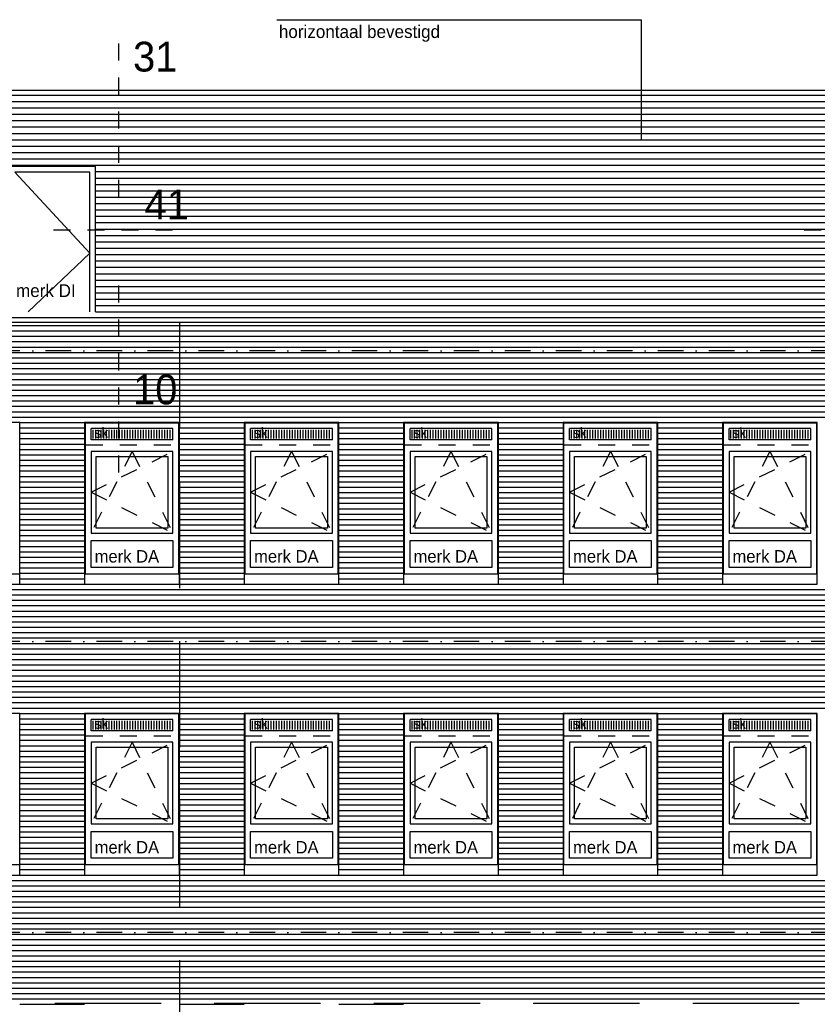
# Model space of a CAD drawing. Extents: x 0 to 140000, y 0 to 84100.
# Tile 46 of 48: x 110881 to 120259, y 63450 to 75025. Entities that reach past the tile are written whole.
import ezdxf

# ---------------------------------------------------------------- set-up
doc = ezdxf.new("R2010")
doc.units = 0
doc.header["$LTSCALE"] = 100
doc.header["$MEASUREMENT"] = 0
for name, pattern in [('B0201', [50, 31.25, -6.25, 6.25, -6.25]), ('B0703', [18.75, 12.5, -6.25]), ('DASHDOTX2', [2, 1, -0.5, 0, -0.5]), ('TEGELS', [4, 2, -2])]:
    doc.linetypes.add(name, pattern=pattern)
for name, color, linetype in [('AA32----_BINNENKOZ', 7, 'CONTINUOUS'), ('AL$1A---_ALGEMEEN', 1, 'CONTINUOUS'), ('AL$7A---_STRAMIEN', 1, 'B0201'), ('AL21----_BUITENWAND', 2, 'CONTINUOUS'), ('AL31----_BUITENKOZ', 7, 'CONTINUOUS'), ('AL31----_BUITENKOZIJ', 7, 'CONTINUOUS'), ('AL32----_BINNENKOZ', 7, 'CONTINUOUS'), ('AT$1A---_ALGEMEEN', 7, 'CONTINUOUS'), ('AT$1A---_TEKST', 2, 'CONTINUOUS'), ('DETAILS', 4, 'TEGELS'), ('DLLATATIE', 3, 'B0703'), ('GOLFPLAAT', 42, 'CONTINUOUS'), ('ZONWERING', 4, 'TEGELS')]:
    doc.layers.add(name, color=color, linetype=linetype)
doc.styles.add('00_100', font='B-GBP.shx', dxfattribs={"height": 120})
doc.styles.add('01_100', font='B-GBP.shx', dxfattribs={"height": 180})
doc.styles.add('02_100', font='B-GBP.shx', dxfattribs={"height": 250})
doc.styles.add('03_100', font='B-GBP.shx', dxfattribs={"height": 350})

msp = doc.modelspace()

# ---------------------------------------------------------------- hatches: boundary and pattern name
at = {"layer": 'AA32----_BINNENKOZ'}
h = msp.add_hatch(dxfattribs=at)
h.set_pattern_fill('LINE', color=1, scale=250, angle=90, style=0)
h.set_pattern_definition([(90, (100024.663, 53057.5), (-31.25, 2e-15), [])])
h.paths.add_polyline_path([(112680.1, 70204.5), (111723.1, 70204.5), (111723.1, 70101.5), (112680.1, 70101.5)])
h = msp.add_hatch(dxfattribs=at)
h.set_pattern_fill('LINE', color=1, scale=250, angle=90, style=0)
h.set_pattern_definition([(90, (101899.663, 53057.5), (-31.25, 2e-15), [])])
h.paths.add_polyline_path([(114555.1, 70204.5), (113598.1, 70204.5), (113598.1, 70101.5), (114555.1, 70101.5)])
h = msp.add_hatch(dxfattribs=at)
h.set_pattern_fill('LINE', color=1, scale=250, angle=90, style=0)
h.set_pattern_definition([(90, (103774.663, 53057.5), (-31.25, 2e-15), [])])
h.paths.add_polyline_path([(116430.1, 70204.5), (115473.1, 70204.5), (115473.1, 70101.5), (116430.1, 70101.5)])
h = msp.add_hatch(dxfattribs=at)
h.set_pattern_fill('LINE', color=1, scale=250, angle=90, style=0)
h.set_pattern_definition([(90, (105649.663, 53057.5), (-31.25, 2e-15), [])])
h.paths.add_polyline_path([(118305.1, 70204.5), (117348.1, 70204.5), (117348.1, 70101.5), (118305.1, 70101.5)])
h = msp.add_hatch(dxfattribs=at)
h.set_pattern_fill('LINE', color=1, scale=250, angle=90, style=0)
h.set_pattern_definition([(90, (107524.663, 53057.5), (-31.25, 2e-15), [])])
h.paths.add_polyline_path([(120180.1, 70204.5), (119223.1, 70204.5), (119223.1, 70101.5), (120180.1, 70101.5)])
h = msp.add_hatch(dxfattribs=at)
h.set_pattern_fill('LINE', color=1, scale=250, angle=90, style=0)
h.set_pattern_definition([(90, (100024.663, 49637.5), (-31.25, 2e-15), [])])
h.paths.add_polyline_path([(112680.1, 66784.5), (111723.1, 66784.5), (111723.1, 66681.5), (112680.1, 66681.5)])
h = msp.add_hatch(dxfattribs=at)
h.set_pattern_fill('LINE', color=1, scale=250, angle=90, style=0)
h.set_pattern_definition([(90, (101899.663, 49637.5), (-31.25, 2e-15), [])])
h.paths.add_polyline_path([(114555.1, 66784.5), (113598.1, 66784.5), (113598.1, 66681.5), (114555.1, 66681.5)])
h = msp.add_hatch(dxfattribs=at)
h.set_pattern_fill('LINE', color=1, scale=250, angle=90, style=0)
h.set_pattern_definition([(90, (103774.663, 49637.5), (-31.25, 2e-15), [])])
h.paths.add_polyline_path([(116430.1, 66784.5), (115473.1, 66784.5), (115473.1, 66681.5), (116430.1, 66681.5)])
h = msp.add_hatch(dxfattribs=at)
h.set_pattern_fill('LINE', color=1, scale=250, angle=90, style=0)
h.set_pattern_definition([(90, (105649.663, 49637.5), (-31.25, 2e-15), [])])
h.paths.add_polyline_path([(118305.1, 66784.5), (117348.1, 66784.5), (117348.1, 66681.5), (118305.1, 66681.5)])
h = msp.add_hatch(dxfattribs=at)
h.set_pattern_fill('LINE', color=1, scale=250, angle=90, style=0)
h.set_pattern_definition([(90, (107524.663, 49637.5), (-31.25, 2e-15), [])])
h.paths.add_polyline_path([(120180.1, 66784.5), (119223.1, 66784.5), (119223.1, 66681.5), (120180.1, 66681.5)])

# ---------------------------------------------------------------- linework, layer by layer
at = {"layer": 'AL$1A---_ALGEMEEN'}
msp.add_line((118191.5, 73607.7), (118191.5, 75025.3), dxfattribs=at)
at = {"layer": 'AL$7A---_STRAMIEN', "color": 1, "linetype": 'DASHDOTX2', "ltscale": 3}
for p, q in [((130687.3, 71133.6), (101132.8, 71133.6)), ((130687.3, 67713.6), (101132.8, 67713.6)), ((130687.3, 64293.6), (101132.8, 64293.6))]:
    msp.add_line(p, q, dxfattribs=at)
at = {"layer": 'AL21----_BUITENWAND'}
for p, q in [((120879.1, 74193.6), (105729.1, 74193.6)), ((105729.1, 74139.2), (120879.1, 74139.2)), ((103764.1, 71522.9), (127684.1, 71522.9)), ((103764.1, 71468.9), (127684.1, 71468.9))]:
    msp.add_line(p, q, dxfattribs=at)
at = {"layer": 'AL21----_BUITENWAND', "color": 1}
for p, q in [((103794.1, 71430.3), (127654.1, 71430.3)), ((103794.1, 71366.9), (127654.1, 71366.9)), ((103794.1, 71303.6), (127654.1, 71303.6)), ((103794.1, 71240.3), (127654.1, 71240.3)), ((103794.1, 71176.9), (127654.1, 71176.9)), ((103794.1, 71113.6), (127654.1, 71113.6)), ((103794.1, 71050.3), (127654.1, 71050.3)), ((103794.1, 70986.9), (127654.1, 70986.9)), ((103794.1, 70923.6), (127654.1, 70923.6)), ((103794.1, 70860.3), (127654.1, 70860.3)), ((103794.1, 70796.9), (127654.1, 70796.9)), ((103794.1, 70733.6), (127654.1, 70733.6)), ((103794.1, 70670.3), (127654.1, 70670.3)), ((103794.1, 70606.9), (127654.1, 70606.9)), ((103794.1, 70543.6), (127654.1, 70543.6)), ((103794.1, 70480.3), (127654.1, 70480.3)), ((103794.1, 70416.9), (127654.1, 70416.9)), ((103794.1, 70353.6), (127654.1, 70353.6)), ((110884.1, 70290.3), (111644.1, 70290.3)), ((112759.1, 70290.3), (113519.1, 70290.3)), ((114634.1, 70290.3), (115394.1, 70290.3)), ((116509.1, 70290.3), (117269.1, 70290.3)), ((118384.1, 70290.3), (119144.1, 70290.3)), ((110884.1, 70226.9), (111644.1, 70226.9)), ((110884.1, 70163.6), (111644.1, 70163.6)), ((112759.1, 70226.9), (113519.1, 70226.9)), ((112759.1, 70163.6), (113519.1, 70163.6)), ((114634.1, 70226.9), (115394.1, 70226.9)), ((114634.1, 70163.6), (115394.1, 70163.6)), ((116509.1, 70226.9), (117269.1, 70226.9)), ((116509.1, 70163.6), (117269.1, 70163.6)), ((118384.1, 70226.9), (119144.1, 70226.9)), ((118384.1, 70163.6), (119144.1, 70163.6)), ((110884.1, 70100.3), (111644.1, 70100.3)), ((110884.1, 70036.9), (111644.1, 70036.9)), ((112759.1, 70100.3), (113519.1, 70100.3)), ((112759.1, 70036.9), (113519.1, 70036.9)), ((114634.1, 70100.3), (115394.1, 70100.3)), ((114634.1, 70036.9), (115394.1, 70036.9)), ((116509.1, 70100.3), (117269.1, 70100.3)), ((116509.1, 70036.9), (117269.1, 70036.9)), ((118384.1, 70100.3), (119144.1, 70100.3)), ((118384.1, 70036.9), (119144.1, 70036.9)), ((110884.1, 69973.6), (111644.1, 69973.6)), ((112759.1, 69973.6), (113519.1, 69973.6)), ((114634.1, 69973.6), (115394.1, 69973.6)), ((116509.1, 69973.6), (117269.1, 69973.6)), ((118384.1, 69973.6), (119144.1, 69973.6)), ((110884.1, 69910.3), (111644.1, 69910.3)), ((110884.1, 69846.9), (111644.1, 69846.9)), ((112759.1, 69910.3), (113519.1, 69910.3)), ((112759.1, 69846.9), (113519.1, 69846.9)), ((114634.1, 69910.3), (115394.1, 69910.3)), ((114634.1, 69846.9), (115394.1, 69846.9)), ((116509.1, 69910.3), (117269.1, 69910.3)), ((116509.1, 69846.9), (117269.1, 69846.9)), ((118384.1, 69910.3), (119144.1, 69910.3)), ((118384.1, 69846.9), (119144.1, 69846.9)), ((110884.1, 69783.6), (111644.1, 69783.6)), ((110884.1, 69720.3), (111644.1, 69720.3)), ((112759.1, 69783.6), (113519.1, 69783.6)), ((112759.1, 69720.3), (113519.1, 69720.3)), ((114634.1, 69783.6), (115394.1, 69783.6)), ((114634.1, 69720.3), (115394.1, 69720.3)), ((116509.1, 69783.6), (117269.1, 69783.6)), ((116509.1, 69720.3), (117269.1, 69720.3)), ((118384.1, 69783.6), (119144.1, 69783.6)), ((118384.1, 69720.3), (119144.1, 69720.3)), ((110884.1, 69656.9), (111644.1, 69656.9)), ((110884.1, 69593.6), (111644.1, 69593.6)), ((112759.1, 69656.9), (113519.1, 69656.9)), ((112759.1, 69593.6), (113519.1, 69593.6)), ((114634.1, 69656.9), (115394.1, 69656.9)), ((114634.1, 69593.6), (115394.1, 69593.6)), ((116509.1, 69656.9), (117269.1, 69656.9)), ((116509.1, 69593.6), (117269.1, 69593.6)), ((118384.1, 69656.9), (119144.1, 69656.9)), ((118384.1, 69593.6), (119144.1, 69593.6)), ((110884.1, 69530.3), (111644.1, 69530.3)), ((110884.1, 69466.9), (111644.1, 69466.9)), ((112759.1, 69530.3), (113519.1, 69530.3)), ((112759.1, 69466.9), (113519.1, 69466.9)), ((114634.1, 69530.3), (115394.1, 69530.3)), ((114634.1, 69466.9), (115394.1, 69466.9)), ((116509.1, 69530.3), (117269.1, 69530.3)), ((116509.1, 69466.9), (117269.1, 69466.9)), ((118384.1, 69530.3), (119144.1, 69530.3)), ((118384.1, 69466.9), (119144.1, 69466.9)), ((110884.1, 69403.6), (111644.1, 69403.6)), ((110884.1, 69340.3), (111644.1, 69340.3)), ((112759.1, 69403.6), (113519.1, 69403.6)), ((112759.1, 69340.3), (113519.1, 69340.3)), ((114634.1, 69403.6), (115394.1, 69403.6)), ((114634.1, 69340.3), (115394.1, 69340.3)), ((116509.1, 69403.6), (117269.1, 69403.6)), ((116509.1, 69340.3), (117269.1, 69340.3)), ((118384.1, 69403.6), (119144.1, 69403.6)), ((118384.1, 69340.3), (119144.1, 69340.3)), ((110884.1, 69276.9), (111644.1, 69276.9)), ((112759.1, 69276.9), (113519.1, 69276.9)), ((114634.1, 69276.9), (115394.1, 69276.9)), ((116509.1, 69276.9), (117269.1, 69276.9)), ((118384.1, 69276.9), (119144.1, 69276.9)), ((110884.1, 69213.6), (111644.1, 69213.6)), ((110884.1, 69150.3), (111644.1, 69150.3)), ((112759.1, 69213.6), (113519.1, 69213.6)), ((112759.1, 69150.3), (113519.1, 69150.3)), ((114634.1, 69213.6), (115394.1, 69213.6)), ((114634.1, 69150.3), (115394.1, 69150.3)), ((116509.1, 69213.6), (117269.1, 69213.6)), ((116509.1, 69150.3), (117269.1, 69150.3)), ((118384.1, 69213.6), (119144.1, 69213.6)), ((118384.1, 69150.3), (119144.1, 69150.3)), ((110884.1, 69086.9), (111644.1, 69086.9)), ((110884.1, 69023.6), (111644.1, 69023.6)), ((112759.1, 69086.9), (113519.1, 69086.9)), ((112759.1, 69023.6), (113519.1, 69023.6)), ((114634.1, 69086.9), (115394.1, 69086.9)), ((114634.1, 69023.6), (115394.1, 69023.6)), ((116509.1, 69086.9), (117269.1, 69086.9)), ((116509.1, 69023.6), (117269.1, 69023.6)), ((118384.1, 69086.9), (119144.1, 69086.9)), ((118384.1, 69023.6), (119144.1, 69023.6)), ((110884.1, 68960.3), (111644.1, 68960.3)), ((110884.1, 68896.9), (111644.1, 68896.9)), ((112759.1, 68960.3), (113519.1, 68960.3)), ((112759.1, 68896.9), (113519.1, 68896.9)), ((114634.1, 68960.3), (115394.1, 68960.3)), ((114634.1, 68896.9), (115394.1, 68896.9)), ((116509.1, 68960.3), (117269.1, 68960.3)), ((116509.1, 68896.9), (117269.1, 68896.9)), ((118384.1, 68960.3), (119144.1, 68960.3)), ((118384.1, 68896.9), (119144.1, 68896.9)), ((110884.1, 68833.6), (111644.1, 68833.6)), ((110884.1, 68770.3), (111644.1, 68770.3)), ((112759.1, 68833.6), (113519.1, 68833.6)), ((112759.1, 68770.3), (113519.1, 68770.3)), ((114634.1, 68833.6), (115394.1, 68833.6)), ((114634.1, 68770.3), (115394.1, 68770.3)), ((116509.1, 68833.6), (117269.1, 68833.6)), ((116509.1, 68770.3), (117269.1, 68770.3)), ((118384.1, 68833.6), (119144.1, 68833.6)), ((118384.1, 68770.3), (119144.1, 68770.3)), ((110884.1, 68706.9), (111644.1, 68706.9)), ((110884.1, 68643.6), (111644.1, 68643.6)), ((112759.1, 68706.9), (113519.1, 68706.9)), ((112759.1, 68643.6), (113519.1, 68643.6)), ((114634.1, 68706.9), (115394.1, 68706.9)), ((114634.1, 68643.6), (115394.1, 68643.6)), ((116509.1, 68706.9), (117269.1, 68706.9)), ((116509.1, 68643.6), (117269.1, 68643.6)), ((118384.1, 68706.9), (119144.1, 68706.9)), ((118384.1, 68643.6), (119144.1, 68643.6)), ((110884.1, 68580.3), (111644.1, 68580.3)), ((112759.1, 68580.3), (113519.1, 68580.3)), ((114634.1, 68580.3), (115394.1, 68580.3)), ((116509.1, 68580.3), (117269.1, 68580.3)), ((118384.1, 68580.3), (119144.1, 68580.3)), ((110884.1, 68516.9), (111644.1, 68516.9)), ((110884.1, 68453.6), (111644.1, 68453.6)), ((112759.1, 68516.9), (113519.1, 68516.9)), ((112759.1, 68453.6), (113519.1, 68453.6)), ((114634.1, 68516.9), (115394.1, 68516.9)), ((114634.1, 68453.6), (115394.1, 68453.6)), ((116509.1, 68516.9), (117269.1, 68516.9)), ((116509.1, 68453.6), (117269.1, 68453.6)), ((118384.1, 68516.9), (119144.1, 68516.9)), ((118384.1, 68453.6), (119144.1, 68453.6)), ((103794.1, 68326.9), (127654.1, 68326.9)), ((110884.1, 68390.3), (111644.1, 68390.3)), ((112759.1, 68390.3), (113519.1, 68390.3)), ((114634.1, 68390.3), (115394.1, 68390.3)), ((116509.1, 68390.3), (117269.1, 68390.3)), ((118384.1, 68390.3), (119144.1, 68390.3)), ((103794.1, 68263.6), (127654.1, 68263.6)), ((103794.1, 68200.3), (127654.1, 68200.3)), ((103794.1, 68136.9), (127654.1, 68136.9)), ((103794.1, 68073.6), (127654.1, 68073.6)), ((103794.1, 68010.3), (127654.1, 68010.3)), ((103794.1, 67946.9), (127654.1, 67946.9)), ((103794.1, 67883.6), (127654.1, 67883.6)), ((103794.1, 67820.3), (127654.1, 67820.3)), ((103794.1, 67756.9), (127654.1, 67756.9)), ((103794.1, 67693.6), (127654.1, 67693.6)), ((103794.1, 67630.3), (127654.1, 67630.3)), ((103794.1, 67566.9), (127654.1, 67566.9)), ((103794.1, 67503.6), (127654.1, 67503.6)), ((103794.1, 67440.3), (127654.1, 67440.3)), ((103794.1, 67376.9), (127654.1, 67376.9)), ((103794.1, 67313.6), (127654.1, 67313.6)), ((103794.1, 67250.3), (127654.1, 67250.3)), ((103794.1, 67186.9), (127654.1, 67186.9)), ((103794.1, 67123.6), (127654.1, 67123.6)), ((103794.1, 67060.3), (127654.1, 67060.3)), ((103794.1, 66996.9), (127654.1, 66996.9)), ((103794.1, 66933.6), (127654.1, 66933.6)), ((110884.1, 66870.3), (111644.1, 66870.3)), ((110884.1, 66806.9), (111644.1, 66806.9)), ((112759.1, 66870.3), (113519.1, 66870.3)), ((112759.1, 66806.9), (113519.1, 66806.9)), ((114634.1, 66870.3), (115394.1, 66870.3)), ((114634.1, 66806.9), (115394.1, 66806.9)), ((116509.1, 66870.3), (117269.1, 66870.3)), ((116509.1, 66806.9), (117269.1, 66806.9)), ((118384.1, 66870.3), (119144.1, 66870.3)), ((118384.1, 66806.9), (119144.1, 66806.9)), ((110884.1, 66743.6), (111644.1, 66743.6)), ((110884.1, 66680.3), (111644.1, 66680.3)), ((112759.1, 66743.6), (113519.1, 66743.6)), ((112759.1, 66680.3), (113519.1, 66680.3)), ((114634.1, 66743.6), (115394.1, 66743.6)), ((114634.1, 66680.3), (115394.1, 66680.3)), ((116509.1, 66743.6), (117269.1, 66743.6)), ((116509.1, 66680.3), (117269.1, 66680.3)), ((118384.1, 66743.6), (119144.1, 66743.6)), ((118384.1, 66680.3), (119144.1, 66680.3)), ((110884.1, 66616.9), (111644.1, 66616.9)), ((112759.1, 66616.9), (113519.1, 66616.9)), ((114634.1, 66616.9), (115394.1, 66616.9)), ((116509.1, 66616.9), (117269.1, 66616.9)), ((118384.1, 66616.9), (119144.1, 66616.9)), ((110884.1, 66553.6), (111644.1, 66553.6)), ((110884.1, 66490.3), (111644.1, 66490.3)), ((112759.1, 66553.6), (113519.1, 66553.6)), ((112759.1, 66490.3), (113519.1, 66490.3)), ((114634.1, 66553.6), (115394.1, 66553.6)), ((114634.1, 66490.3), (115394.1, 66490.3)), ((116509.1, 66553.6), (117269.1, 66553.6)), ((116509.1, 66490.3), (117269.1, 66490.3)), ((118384.1, 66553.6), (119144.1, 66553.6)), ((118384.1, 66490.3), (119144.1, 66490.3)), ((110884.1, 66426.9), (111644.1, 66426.9)), ((110884.1, 66363.6), (111644.1, 66363.6)), ((112759.1, 66426.9), (113519.1, 66426.9)), ((112759.1, 66363.6), (113519.1, 66363.6)), ((114634.1, 66426.9), (115394.1, 66426.9)), ((114634.1, 66363.6), (115394.1, 66363.6)), ((116509.1, 66426.9), (117269.1, 66426.9)), ((116509.1, 66363.6), (117269.1, 66363.6)), ((118384.1, 66426.9), (119144.1, 66426.9)), ((118384.1, 66363.6), (119144.1, 66363.6)), ((110884.1, 66300.3), (111644.1, 66300.3)), ((110884.1, 66236.9), (111644.1, 66236.9)), ((112759.1, 66300.3), (113519.1, 66300.3)), ((112759.1, 66236.9), (113519.1, 66236.9)), ((114634.1, 66300.3), (115394.1, 66300.3)), ((114634.1, 66236.9), (115394.1, 66236.9)), ((116509.1, 66300.3), (117269.1, 66300.3)), ((116509.1, 66236.9), (117269.1, 66236.9)), ((118384.1, 66300.3), (119144.1, 66300.3)), ((118384.1, 66236.9), (119144.1, 66236.9)), ((110884.1, 66173.6), (111644.1, 66173.6)), ((110884.1, 66110.3), (111644.1, 66110.3)), ((112759.1, 66173.6), (113519.1, 66173.6)), ((112759.1, 66110.3), (113519.1, 66110.3)), ((114634.1, 66173.6), (115394.1, 66173.6)), ((114634.1, 66110.3), (115394.1, 66110.3)), ((116509.1, 66173.6), (117269.1, 66173.6)), ((116509.1, 66110.3), (117269.1, 66110.3)), ((118384.1, 66173.6), (119144.1, 66173.6)), ((118384.1, 66110.3), (119144.1, 66110.3)), ((110884.1, 66046.9), (111644.1, 66046.9)), ((110884.1, 65983.6), (111644.1, 65983.6)), ((112759.1, 66046.9), (113519.1, 66046.9)), ((112759.1, 65983.6), (113519.1, 65983.6)), ((114634.1, 66046.9), (115394.1, 66046.9)), ((114634.1, 65983.6), (115394.1, 65983.6)), ((116509.1, 66046.9), (117269.1, 66046.9)), ((116509.1, 65983.6), (117269.1, 65983.6)), ((118384.1, 66046.9), (119144.1, 66046.9)), ((118384.1, 65983.6), (119144.1, 65983.6)), ((110884.1, 65920.3), (111644.1, 65920.3)), ((112759.1, 65920.3), (113519.1, 65920.3)), ((114634.1, 65920.3), (115394.1, 65920.3)), ((116509.1, 65920.3), (117269.1, 65920.3)), ((118384.1, 65920.3), (119144.1, 65920.3)), ((110884.1, 65856.9), (111644.1, 65856.9)), ((110884.1, 65793.6), (111644.1, 65793.6)), ((112759.1, 65856.9), (113519.1, 65856.9)), ((112759.1, 65793.6), (113519.1, 65793.6)), ((114634.1, 65856.9), (115394.1, 65856.9)), ((114634.1, 65793.6), (115394.1, 65793.6)), ((116509.1, 65856.9), (117269.1, 65856.9)), ((116509.1, 65793.6), (117269.1, 65793.6)), ((118384.1, 65856.9), (119144.1, 65856.9)), ((118384.1, 65793.6), (119144.1, 65793.6)), ((110884.1, 65730.3), (111644.1, 65730.3)), ((110884.1, 65666.9), (111644.1, 65666.9)), ((112759.1, 65730.3), (113519.1, 65730.3)), ((112759.1, 65666.9), (113519.1, 65666.9)), ((114634.1, 65730.3), (115394.1, 65730.3)), ((114634.1, 65666.9), (115394.1, 65666.9)), ((116509.1, 65730.3), (117269.1, 65730.3)), ((116509.1, 65666.9), (117269.1, 65666.9)), ((118384.1, 65730.3), (119144.1, 65730.3)), ((118384.1, 65666.9), (119144.1, 65666.9)), ((110884.1, 65603.6), (111644.1, 65603.6)), ((110884.1, 65540.3), (111644.1, 65540.3)), ((112759.1, 65603.6), (113519.1, 65603.6)), ((112759.1, 65540.3), (113519.1, 65540.3)), ((114634.1, 65603.6), (115394.1, 65603.6)), ((114634.1, 65540.3), (115394.1, 65540.3)), ((116509.1, 65603.6), (117269.1, 65603.6)), ((116509.1, 65540.3), (117269.1, 65540.3)), ((118384.1, 65603.6), (119144.1, 65603.6)), ((118384.1, 65540.3), (119144.1, 65540.3)), ((110884.1, 65476.9), (111644.1, 65476.9)), ((110884.1, 65413.6), (111644.1, 65413.6)), ((112759.1, 65476.9), (113519.1, 65476.9)), ((112759.1, 65413.6), (113519.1, 65413.6)), ((114634.1, 65476.9), (115394.1, 65476.9)), ((114634.1, 65413.6), (115394.1, 65413.6)), ((116509.1, 65476.9), (117269.1, 65476.9)), ((116509.1, 65413.6), (117269.1, 65413.6)), ((118384.1, 65476.9), (119144.1, 65476.9)), ((118384.1, 65413.6), (119144.1, 65413.6)), ((110884.1, 65350.3), (111644.1, 65350.3)), ((110884.1, 65286.9), (111644.1, 65286.9)), ((112759.1, 65350.3), (113519.1, 65350.3)), ((112759.1, 65286.9), (113519.1, 65286.9)), ((114634.1, 65350.3), (115394.1, 65350.3)), ((114634.1, 65286.9), (115394.1, 65286.9)), ((116509.1, 65350.3), (117269.1, 65350.3)), ((116509.1, 65286.9), (117269.1, 65286.9)), ((118384.1, 65350.3), (119144.1, 65350.3)), ((118384.1, 65286.9), (119144.1, 65286.9)), ((110884.1, 65223.6), (111644.1, 65223.6)), ((112759.1, 65223.6), (113519.1, 65223.6)), ((114634.1, 65223.6), (115394.1, 65223.6)), ((116509.1, 65223.6), (117269.1, 65223.6)), ((118384.1, 65223.6), (119144.1, 65223.6)), ((110884.1, 65160.3), (111644.1, 65160.3)), ((110884.1, 65096.9), (111644.1, 65096.9)), ((112759.1, 65160.3), (113519.1, 65160.3)), ((112759.1, 65096.9), (113519.1, 65096.9)), ((114634.1, 65160.3), (115394.1, 65160.3)), ((114634.1, 65096.9), (115394.1, 65096.9)), ((116509.1, 65160.3), (117269.1, 65160.3)), ((116509.1, 65096.9), (117269.1, 65096.9)), ((118384.1, 65160.3), (119144.1, 65160.3)), ((118384.1, 65096.9), (119144.1, 65096.9)), ((110884.1, 65033.6), (111644.1, 65033.6)), ((110884.1, 64970.3), (111644.1, 64970.3)), ((112759.1, 65033.6), (113519.1, 65033.6)), ((112759.1, 64970.3), (113519.1, 64970.3)), ((114634.1, 65033.6), (115394.1, 65033.6)), ((114634.1, 64970.3), (115394.1, 64970.3)), ((116509.1, 65033.6), (117269.1, 65033.6)), ((116509.1, 64970.3), (117269.1, 64970.3)), ((118384.1, 65033.6), (119144.1, 65033.6)), ((118384.1, 64970.3), (119144.1, 64970.3)), ((103794.1, 64906.9), (127654.1, 64906.9)), ((103794.1, 64843.6), (127654.1, 64843.6)), ((103794.1, 64780.3), (127654.1, 64780.3)), ((103794.1, 64716.9), (127654.1, 64716.9)), ((103794.1, 64653.6), (127654.1, 64653.6)), ((103794.1, 64590.3), (127654.1, 64590.3)), ((103794.1, 64526.9), (127654.1, 64526.9)), ((103794.1, 64463.6), (127654.1, 64463.6)), ((103794.1, 64400.3), (127654.1, 64400.3)), ((103794.1, 64336.9), (127654.1, 64336.9)), ((103794.1, 64273.6), (127654.1, 64273.6)), ((103794.1, 64210.3), (127654.1, 64210.3)), ((103794.1, 64146.9), (127654.1, 64146.9)), ((103794.1, 64083.6), (127654.1, 64083.6)), ((103794.1, 64020.3), (127654.1, 64020.3)), ((103794.1, 63956.9), (127654.1, 63956.9)), ((103794.1, 63893.6), (127654.1, 63893.6)), ((103794.1, 63830.3), (127654.1, 63830.3)), ((103794.1, 63766.9), (127654.1, 63766.9)), ((103794.1, 63703.6), (127654.1, 63703.6)), ((103794.1, 63640.3), (127654.1, 63640.3)), ((103794.1, 63576.9), (127654.1, 63576.9)), ((103794.1, 63513.6), (127654.1, 63513.6)), ((110884.1, 63450.3), (111644.1, 63450.3)), ((112759.1, 63450.3), (113519.1, 63450.3)), ((114634.1, 63450.3), (115394.1, 63450.3))]:
    msp.add_line(p, q, dxfattribs=at)
at = {"layer": 'AL31----_BUITENKOZ', "color": 1, "linetype": 'TEGELS'}
for p, q in [((111721.1, 69470.4), (112682.1, 69950.8)), ((112201.6, 69950.8), (111721.1, 68990.1)), ((112201.6, 69950.8), (112682.1, 68990.1)), ((113596.1, 69470.4), (114557.1, 69950.8)), ((114076.6, 69950.8), (113596.1, 68990.1)), ((114076.6, 69950.8), (114557.1, 68990.1)), ((115471.1, 69470.4), (116432.1, 69950.8)), ((115951.6, 69950.8), (115471.1, 68990.1)), ((115951.6, 69950.8), (116432.1, 68990.1)), ((117346.1, 69470.4), (118307.1, 69950.8)), ((117826.6, 69950.8), (117346.1, 68990.1)), ((117826.6, 69950.8), (118307.1, 68990.1)), ((119221.1, 69470.4), (120182.1, 69950.8)), ((119701.6, 69950.8), (119221.1, 68990.1)), ((119701.6, 69950.8), (120182.1, 68990.1)), ((111721.1, 69470.4), (112682.1, 68990.1)), ((113596.1, 69470.4), (114557.1, 68990.1)), ((115471.1, 69470.4), (116432.1, 68990.1)), ((117346.1, 69470.4), (118307.1, 68990.1)), ((119221.1, 69470.4), (120182.1, 68990.1)), ((112201.6, 66530.8), (111721.1, 65570.1)), ((111721.1, 66050.4), (112682.1, 66530.8)), ((112201.6, 66530.8), (112682.1, 65570.1)), ((114076.6, 66530.8), (113596.1, 65570.1)), ((113596.1, 66050.4), (114557.1, 66530.8)), ((114076.6, 66530.8), (114557.1, 65570.1)), ((115951.6, 66530.8), (115471.1, 65570.1)), ((115471.1, 66050.4), (116432.1, 66530.8)), ((115951.6, 66530.8), (116432.1, 65570.1)), ((117826.6, 66530.8), (117346.1, 65570.1)), ((117346.1, 66050.4), (118307.1, 66530.8)), ((117826.6, 66530.8), (118307.1, 65570.1)), ((119701.6, 66530.8), (119221.1, 65570.1)), ((119221.1, 66050.4), (120182.1, 66530.8)), ((119701.6, 66530.8), (120182.1, 65570.1)), ((111721.1, 66050.4), (112682.1, 65570.1)), ((113596.1, 66050.4), (114557.1, 65570.1)), ((115471.1, 66050.4), (116432.1, 65570.1)), ((117346.1, 66050.4), (118307.1, 65570.1)), ((119221.1, 66050.4), (120182.1, 65570.1))]:
    msp.add_line(p, q, dxfattribs=at)
at = {"layer": 'AL31----_BUITENKOZ', "color": 1}
for points in [[(109769.1, 68512.4), (110884.1, 68512.4), (110884.1, 70290.3), (109769.1, 70290.3)], [(111644.1, 68512.4), (112759.1, 68512.4), (112759.1, 70290.3), (111644.1, 70290.3)], [(113519.1, 68512.4), (114634.1, 68512.4), (114634.1, 70290.3), (113519.1, 70290.3)], [(115394.1, 68512.4), (116509.1, 68512.4), (116509.1, 70290.3), (115394.1, 70290.3)], [(117269.1, 68512.4), (118384.1, 68512.4), (118384.1, 70290.3), (117269.1, 70290.3)], [(119144.1, 68512.4), (120259.1, 68512.4), (120259.1, 70290.3), (119144.1, 70290.3)], [(111780.1, 69049.1), (111780.1, 69891.7), (112623.1, 69891.7), (112623.1, 69049.1)], [(113655.1, 69049.1), (113655.1, 69891.7), (114498.1, 69891.7), (114498.1, 69049.1)], [(115530.1, 69049.1), (115530.1, 69891.7), (116373.1, 69891.7), (116373.1, 69049.1)], [(117405.1, 69049.1), (117405.1, 69891.7), (118248.1, 69891.7), (118248.1, 69049.1)], [(119280.1, 69049.1), (119280.1, 69891.7), (120123.1, 69891.7), (120123.1, 69049.1)], [(109769.1, 65092.4), (110884.1, 65092.4), (110884.1, 66870.3), (109769.1, 66870.3)], [(111644.1, 65092.4), (112759.1, 65092.4), (112759.1, 66870.3), (111644.1, 66870.3)], [(113519.1, 65092.4), (114634.1, 65092.4), (114634.1, 66870.3), (113519.1, 66870.3)], [(115394.1, 65092.4), (116509.1, 65092.4), (116509.1, 66870.3), (115394.1, 66870.3)], [(117269.1, 65092.4), (118384.1, 65092.4), (118384.1, 66870.3), (117269.1, 66870.3)], [(119144.1, 65092.4), (120259.1, 65092.4), (120259.1, 66870.3), (119144.1, 66870.3)], [(111780.1, 65629.1), (111780.1, 66471.7), (112623.1, 66471.7), (112623.1, 65629.1)], [(113655.1, 65629.1), (113655.1, 66471.7), (114498.1, 66471.7), (114498.1, 65629.1)], [(115530.1, 65629.1), (115530.1, 66471.7), (116373.1, 66471.7), (116373.1, 65629.1)], [(117405.1, 65629.1), (117405.1, 66471.7), (118248.1, 66471.7), (118248.1, 65629.1)], [(119280.1, 65629.1), (119280.1, 66471.7), (120123.1, 66471.7), (120123.1, 65629.1)]]:
    msp.add_lwpolyline(points, close=True, dxfattribs=at)
at = {"layer": 'AL31----_BUITENKOZ'}
for points in [[(111651.1, 68512.4), (112752.1, 68512.4), (112752.1, 70283.3), (111651.1, 70283.3)], [(113526.1, 68512.4), (114627.1, 68512.4), (114627.1, 70283.3), (113526.1, 70283.3)], [(115401.1, 68512.4), (116502.1, 68512.4), (116502.1, 70283.3), (115401.1, 70283.3)], [(117276.1, 68512.4), (118377.1, 68512.4), (118377.1, 70283.3), (117276.1, 70283.3)], [(119151.1, 68512.4), (120252.1, 68512.4), (120252.1, 70283.3), (119151.1, 70283.3)], [(111721.1, 68990.1), (112682.1, 68990.1), (112682.1, 69950.8), (111721.1, 69950.8)], [(113596.1, 68990.1), (114557.1, 68990.1), (114557.1, 69950.8), (113596.1, 69950.8)], [(115471.1, 68990.1), (116432.1, 68990.1), (116432.1, 69950.8), (115471.1, 69950.8)], [(117346.1, 68990.1), (118307.1, 68990.1), (118307.1, 69950.8), (117346.1, 69950.8)], [(119221.1, 68990.1), (120182.1, 68990.1), (120182.1, 69950.8), (119221.1, 69950.8)], [(111721.1, 68902.1), (112682.1, 68902.1), (112682.1, 68586.9), (111721.1, 68586.9)], [(113596.1, 68902.1), (114557.1, 68902.1), (114557.1, 68586.9), (113596.1, 68586.9)], [(115471.1, 68902.1), (116432.1, 68902.1), (116432.1, 68586.9), (115471.1, 68586.9)], [(117346.1, 68902.1), (118307.1, 68902.1), (118307.1, 68586.9), (117346.1, 68586.9)], [(119221.1, 68902.1), (120182.1, 68902.1), (120182.1, 68586.9), (119221.1, 68586.9)], [(111651.1, 65092.4), (112752.1, 65092.4), (112752.1, 66863.3), (111651.1, 66863.3)], [(113526.1, 65092.4), (114627.1, 65092.4), (114627.1, 66863.3), (113526.1, 66863.3)], [(115401.1, 65092.4), (116502.1, 65092.4), (116502.1, 66863.3), (115401.1, 66863.3)], [(117276.1, 65092.4), (118377.1, 65092.4), (118377.1, 66863.3), (117276.1, 66863.3)], [(119151.1, 65092.4), (120252.1, 65092.4), (120252.1, 66863.3), (119151.1, 66863.3)], [(111721.1, 65570.1), (112682.1, 65570.1), (112682.1, 66530.8), (111721.1, 66530.8)], [(113596.1, 65570.1), (114557.1, 65570.1), (114557.1, 66530.8), (113596.1, 66530.8)], [(115471.1, 65570.1), (116432.1, 65570.1), (116432.1, 66530.8), (115471.1, 66530.8)], [(117346.1, 65570.1), (118307.1, 65570.1), (118307.1, 66530.8), (117346.1, 66530.8)], [(119221.1, 65570.1), (120182.1, 65570.1), (120182.1, 66530.8), (119221.1, 66530.8)], [(111721.1, 65482.1), (112682.1, 65482.1), (112682.1, 65166.9), (111721.1, 65166.9)], [(113596.1, 65482.1), (114557.1, 65482.1), (114557.1, 65166.9), (113596.1, 65166.9)], [(115471.1, 65482.1), (116432.1, 65482.1), (116432.1, 65166.9), (115471.1, 65166.9)], [(117346.1, 65482.1), (118307.1, 65482.1), (118307.1, 65166.9), (117346.1, 65166.9)], [(119221.1, 65482.1), (120182.1, 65482.1), (120182.1, 65166.9), (119221.1, 65166.9)]]:
    msp.add_lwpolyline(points, close=True, dxfattribs=at)
for points in [[(109769.1, 68516.9), (109769.1, 68390.3), (110884.1, 68390.3), (110884.1, 68516.9)], [(111644.1, 68516.9), (111644.1, 68390.3), (112759.1, 68390.3), (112759.1, 68516.9)], [(113519.1, 68516.9), (113519.1, 68390.3), (114634.1, 68390.3), (114634.1, 68516.9)], [(115394.1, 68516.9), (115394.1, 68390.3), (116509.1, 68390.3), (116509.1, 68516.9)], [(117269.1, 68516.9), (117269.1, 68390.3), (118384.1, 68390.3), (118384.1, 68516.9)], [(119144.1, 68516.9), (119144.1, 68390.3), (120259.1, 68390.3), (120259.1, 68516.9)], [(109769.1, 65096.9), (109769.1, 64970.3), (110884.1, 64970.3), (110884.1, 65096.9)], [(111644.1, 65096.9), (111644.1, 64970.3), (112759.1, 64970.3), (112759.1, 65096.9)], [(113519.1, 65096.9), (113519.1, 64970.3), (114634.1, 64970.3), (114634.1, 65096.9)], [(115394.1, 65096.9), (115394.1, 64970.3), (116509.1, 64970.3), (116509.1, 65096.9)], [(117269.1, 65096.9), (117269.1, 64970.3), (118384.1, 64970.3), (118384.1, 65096.9)], [(119144.1, 65096.9), (119144.1, 64970.3), (120259.1, 64970.3), (120259.1, 65096.9)]]:
    msp.add_lwpolyline(points, dxfattribs=at)
at = {"layer": 'AL31----_BUITENKOZIJ', "color": 7}
for p, q in [((111704.2, 73233.6), (110824.1, 73233.6)), ((111704.2, 71589.2), (111704.2, 73233.6))]:
    msp.add_line(p, q, dxfattribs=at)
msp.add_lwpolyline([(111771.2, 71589.2), (111771.2, 73300.6), (110757.1, 73300.6), (110757.1, 71589.2)], dxfattribs=at)
at = {"layer": 'AL31----_BUITENKOZIJ', "color": 1}
msp.add_lwpolyline([(110824.1, 73233.6), (111704.2, 72280.6), (110978.6, 71589.2)], dxfattribs=at)
at = {"layer": 'AL32----_BINNENKOZ'}
for p, q in [((112682.1, 70217.8), (111721.1, 70217.8)), ((111721.1, 70084.8), (111721.1, 70217.8)), ((112682.1, 70084.8), (112682.1, 70217.8)), ((114557.1, 70217.8), (113596.1, 70217.8)), ((113596.1, 70084.8), (113596.1, 70217.8)), ((114557.1, 70084.8), (114557.1, 70217.8)), ((116432.1, 70217.8), (115471.1, 70217.8)), ((115471.1, 70084.8), (115471.1, 70217.8)), ((116432.1, 70084.8), (116432.1, 70217.8)), ((118307.1, 70217.8), (117346.1, 70217.8)), ((117346.1, 70084.8), (117346.1, 70217.8)), ((118307.1, 70084.8), (118307.1, 70217.8)), ((120182.1, 70217.8), (119221.1, 70217.8)), ((119221.1, 70084.8), (119221.1, 70217.8)), ((120182.1, 70084.8), (120182.1, 70217.8)), ((112682.1, 70084.8), (111721.1, 70084.8)), ((114557.1, 70084.8), (113596.1, 70084.8)), ((116432.1, 70084.8), (115471.1, 70084.8)), ((118307.1, 70084.8), (117346.1, 70084.8)), ((120182.1, 70084.8), (119221.1, 70084.8)), ((111721.1, 66664.8), (111721.1, 66797.8)), ((112682.1, 66797.8), (111721.1, 66797.8)), ((112682.1, 66664.8), (112682.1, 66797.8)), ((113596.1, 66664.8), (113596.1, 66797.8)), ((114557.1, 66797.8), (113596.1, 66797.8)), ((114557.1, 66664.8), (114557.1, 66797.8)), ((115471.1, 66664.8), (115471.1, 66797.8)), ((116432.1, 66797.8), (115471.1, 66797.8)), ((116432.1, 66664.8), (116432.1, 66797.8)), ((117346.1, 66664.8), (117346.1, 66797.8)), ((118307.1, 66797.8), (117346.1, 66797.8)), ((118307.1, 66664.8), (118307.1, 66797.8)), ((119221.1, 66664.8), (119221.1, 66797.8)), ((120182.1, 66797.8), (119221.1, 66797.8)), ((120182.1, 66664.8), (120182.1, 66797.8)), ((112682.1, 66664.8), (111721.1, 66664.8)), ((114557.1, 66664.8), (113596.1, 66664.8)), ((116432.1, 66664.8), (115471.1, 66664.8)), ((118307.1, 66664.8), (117346.1, 66664.8)), ((120182.1, 66664.8), (119221.1, 66664.8))]:
    msp.add_line(p, q, dxfattribs=at)
at = {"layer": 'AT$1A---_ALGEMEEN', "color": 1}
msp.add_line((113904.6, 75025.3), (118191.5, 75025.3), dxfattribs=at)
at = {"layer": 'DETAILS', "color": 5}
for p, q in [((112043.6, 74744.3), (112043.6, 72939.2)), ((112676.9, 72552.5), (111190.2, 72552.5)), ((121504.3, 72552.5), (120017.6, 72552.5)), ((112043.6, 71900.5), (112043.6, 69649.3))]:
    msp.add_line(p, q, dxfattribs=at)
at = {"layer": 'DLLATATIE'}
for p, q in [((112759.1, 71468.9), (112759.1, 50023.6)), ((103794.1, 63465.5), (127654.1, 63465.5))]:
    msp.add_line(p, q, dxfattribs=at)
at = {"layer": 'GOLFPLAAT'}
for p, q in [((105759.1, 74064.2), (120849.1, 74064.2)), ((105759.1, 73989.2), (120849.1, 73989.2)), ((105759.1, 73914.2), (120849.1, 73914.2)), ((105759.1, 73839.2), (120849.1, 73839.2)), ((105759.1, 73764.2), (120849.1, 73764.2)), ((105759.1, 73689.2), (120849.1, 73689.2)), ((105759.1, 73614.2), (120849.1, 73614.2)), ((105759.1, 73539.2), (120849.1, 73539.2)), ((105759.1, 73464.2), (120849.1, 73464.2)), ((105759.1, 73389.2), (120849.1, 73389.2)), ((105759.1, 73314.2), (120849.1, 73314.2)), ((111771.2, 73239.2), (113614.1, 73239.2)), ((111771.2, 73164.2), (113614.1, 73164.2)), ((113614.1, 73239.2), (120849.1, 73239.2)), ((113614.1, 73164.2), (120849.1, 73164.2)), ((111771.2, 73089.2), (113614.1, 73089.2)), ((113614.1, 73089.2), (120849.1, 73089.2)), ((111771.2, 73014.2), (113614.1, 73014.2)), ((111771.2, 72939.2), (113614.1, 72939.2)), ((113614.1, 73014.2), (120849.1, 73014.2)), ((113614.1, 72939.2), (120849.1, 72939.2)), ((111771.2, 72864.2), (113614.1, 72864.2)), ((113614.1, 72864.2), (120849.1, 72864.2)), ((111771.2, 72789.2), (113614.1, 72789.2)), ((111771.2, 72714.2), (113614.1, 72714.2)), ((113614.1, 72789.2), (120849.1, 72789.2)), ((113614.1, 72714.2), (120849.1, 72714.2)), ((111771.2, 72639.2), (113614.1, 72639.2)), ((113614.1, 72639.2), (120849.1, 72639.2)), ((111771.2, 72564.2), (113614.1, 72564.2)), ((111771.2, 72489.2), (113614.1, 72489.2)), ((113614.1, 72564.2), (120849.1, 72564.2)), ((113614.1, 72489.2), (120849.1, 72489.2)), ((111771.2, 72414.2), (113614.1, 72414.2)), ((113614.1, 72414.2), (120849.1, 72414.2)), ((111771.2, 72339.2), (113614.1, 72339.2)), ((111771.2, 72264.2), (113614.1, 72264.2)), ((113614.1, 72339.2), (120849.1, 72339.2)), ((113614.1, 72264.2), (120849.1, 72264.2)), ((111771.2, 72189.2), (113614.1, 72189.2)), ((111771.2, 72114.2), (113614.1, 72114.2)), ((113614.1, 72189.2), (120849.1, 72189.2)), ((113614.1, 72114.2), (120849.1, 72114.2)), ((111771.2, 72039.2), (113614.1, 72039.2)), ((113614.1, 72039.2), (120849.1, 72039.2)), ((111771.2, 71964.2), (113614.1, 71964.2)), ((111771.2, 71889.2), (113614.1, 71889.2)), ((113614.1, 71964.2), (120849.1, 71964.2)), ((113614.1, 71889.2), (120849.1, 71889.2)), ((111771.2, 71814.2), (113614.1, 71814.2)), ((113614.1, 71814.2), (120849.1, 71814.2)), ((111771.2, 71739.2), (113614.1, 71739.2)), ((111771.2, 71664.2), (113614.1, 71664.2)), ((113614.1, 71739.2), (120849.1, 71739.2)), ((113614.1, 71664.2), (120849.1, 71664.2)), ((111771.2, 71589.2), (113614.1, 71589.2)), ((113614.1, 71589.2), (120849.1, 71589.2))]:
    msp.add_line(p, q, dxfattribs=at)
at = {"layer": 'ZONWERING'}
for p, q in [((111656.8, 70025.7), (112749.5, 70025.7)), ((113531.8, 70025.7), (114624.5, 70025.7)), ((115406.8, 70025.7), (116499.5, 70025.7)), ((117281.8, 70025.7), (118374.5, 70025.7)), ((119156.8, 70025.7), (120249.5, 70025.7)), ((111656.8, 66605.7), (112749.5, 66605.7)), ((113531.8, 66605.7), (114624.5, 66605.7)), ((115406.8, 66605.7), (116499.5, 66605.7)), ((117281.8, 66605.7), (118374.5, 66605.7)), ((119156.8, 66605.7), (120249.5, 66605.7))]:
    msp.add_line(p, q, dxfattribs=at)

# ---------------------------------------------------------------- texts
at = {"layer": 'AT$1A---_ALGEMEEN', "color": 2}
for s, height, style, p in [('horizontaal bevestigd', 150, '02_100', (113927.9, 74810.1)), ('merk DI', 150, '02_100', (110837.3, 71765.2)), ('sk', 120, '00_100', (111761.1, 70109.8)), ('sk', 120, '00_100', (113636.1, 70109.8)), ('sk', 120, '00_100', (115511.1, 70109.8)), ('sk', 120, '00_100', (117386.1, 70109.8)), ('sk', 120, '00_100', (119261.1, 70109.8)), ('sk', 120, '00_100', (111761.1, 66689.8)), ('sk', 120, '00_100', (113636.1, 66689.8)), ('sk', 120, '00_100', (115511.1, 66689.8)), ('sk', 120, '00_100', (117386.1, 66689.8)), ('sk', 120, '00_100', (119261.1, 66689.8))]:
    msp.add_text(s, height=height, dxfattribs=dict(at, style=style)).set_placement(p)
at = {"layer": 'AT$1A---_ALGEMEEN', "color": 4, "style": '03_100'}
for s, p in [('31', (112213.9, 74416.1)), ('41', (112348.7, 72677.5)), ('10', (112213.9, 70503.2))]:
    msp.add_text(s, height=350, dxfattribs=at).set_placement(p)
at = {"layer": 'AT$1A---_TEKST', "color": 2, "style": '01_100'}
for p in [(111761.8, 68643.8), (113636.8, 68643.8), (115511.8, 68643.8), (117386.8, 68643.8), (119261.8, 68643.8), (111761.8, 65223.8), (113636.8, 65223.8), (115511.8, 65223.8), (117386.8, 65223.8), (119261.8, 65223.8)]:
    msp.add_text('merk DA', height=145.8, dxfattribs=at).set_placement(p)

doc.saveas('drawing.dxf')
